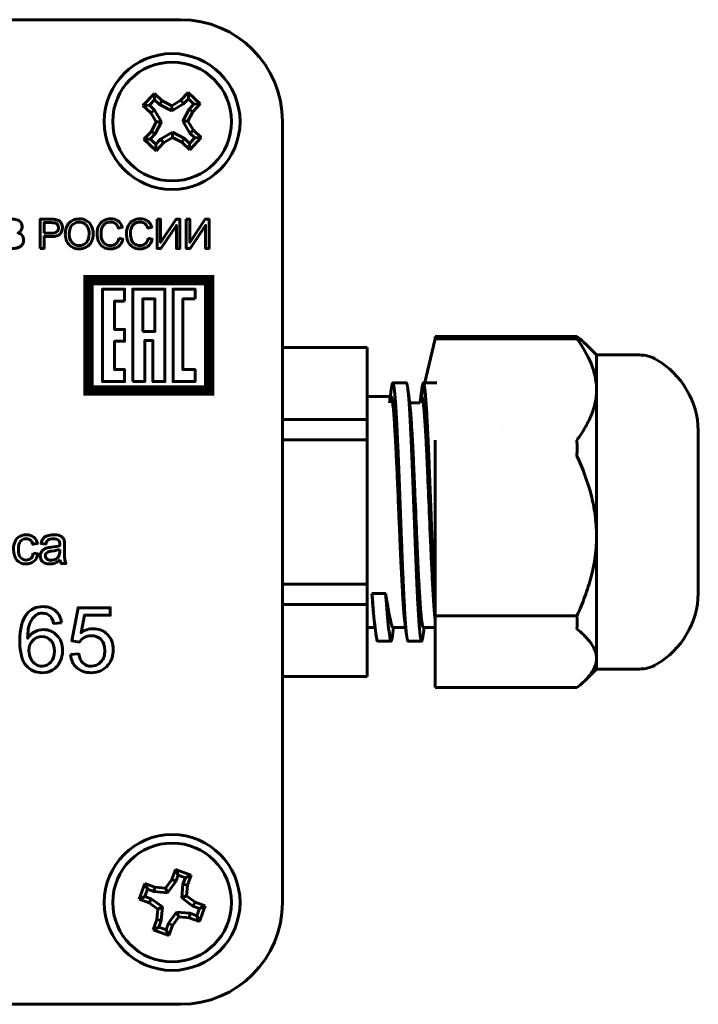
# Model space of a CAD drawing. Header units: millimetres. Extents: x -69 to 44, y -40 to 67.
# Tile 8 of 8: x 4 to 44, y -16 to 42. Entities that reach past the tile are written whole.
import ezdxf

# ---------------------------------------------------------------- set-up
doc = ezdxf.new("R2010")
doc.units = ezdxf.units.MM
doc.linetypes.add('K5LT_BASIC', pattern=[0])

msp = doc.modelspace()

# ---------------------------------------------------------------- linework, layer by layer
at = {"color": 150, "linetype": 'K5LT_BASIC', "lineweight": 60, "true_color": 0x0080ff}
for p, q in [((-38.319, 42.456), (13.681, 42.456)), ((12.139, 38.116), (11.465, 37.404)), ((12.149, 37.742), (11.839, 37.415)), ((12.149, 37.742), (12.139, 38.116)), ((12.602, 37.678), (12.139, 38.116)), ((12.447, 37.461), (12.149, 37.742)), ((13.691, 37.708), (13.155, 37.389)), ((14.129, 38.172), (13.691, 37.708)), ((13.857, 37.5), (13.691, 37.708)), ((14.139, 37.798), (13.857, 37.5)), ((14.841, 37.498), (14.129, 38.172)), ((14.139, 37.798), (14.129, 38.172)), ((14.467, 37.488), (14.139, 37.798)), ((11.839, 37.415), (11.465, 37.404)), ((11.465, 37.404), (11.929, 36.966)), ((11.839, 37.415), (12.137, 37.133)), ((12.137, 37.133), (11.929, 36.966)), ((12.137, 37.133), (12.551, 36.439)), ((12.447, 37.461), (12.602, 37.678)), ((13.163, 37.086), (12.447, 37.461)), ((13.155, 37.389), (12.602, 37.678)), ((13.163, 37.086), (13.155, 37.389)), ((13.857, 37.5), (13.163, 37.086)), ((13.811, 36.474), (14.185, 37.19)), ((14.185, 37.19), (14.467, 37.488)), ((14.185, 37.19), (14.402, 37.035)), ((14.402, 37.035), (14.841, 37.498)), ((14.467, 37.488), (14.841, 37.498)), ((11.929, 36.966), (12.248, 36.43)), ((14.114, 36.482), (14.402, 37.035)), ((12.248, 36.43), (11.959, 35.878)), ((12.551, 36.439), (12.176, 35.723)), ((12.551, 36.439), (12.248, 36.43)), ((13.811, 36.474), (14.114, 36.482)), ((14.224, 35.78), (13.811, 36.474)), ((14.433, 35.946), (14.114, 36.482)), ((19.681, 36.456), (19.681, -9.544)), ((11.959, 35.878), (11.521, 35.414)), ((11.895, 35.425), (11.521, 35.414)), ((11.521, 35.414), (12.233, 34.741)), ((12.176, 35.723), (11.895, 35.425)), ((11.895, 35.425), (12.222, 35.115)), ((12.176, 35.723), (11.959, 35.878)), ((12.222, 35.115), (12.504, 35.413)), ((12.504, 35.413), (13.198, 35.826)), ((12.504, 35.413), (12.671, 35.204)), ((12.671, 35.204), (13.207, 35.523)), ((13.198, 35.826), (13.914, 35.452)), ((13.198, 35.826), (13.207, 35.523)), ((13.207, 35.523), (13.759, 35.235)), ((13.914, 35.452), (13.759, 35.235)), ((13.914, 35.452), (14.212, 35.17)), ((14.212, 35.17), (14.522, 35.498)), ((14.223, 34.796), (14.896, 35.508)), ((14.224, 35.78), (14.433, 35.946)), ((14.522, 35.498), (14.224, 35.78)), ((14.896, 35.508), (14.433, 35.946)), ((14.522, 35.498), (14.896, 35.508)), ((12.222, 35.115), (12.233, 34.741)), ((12.233, 34.741), (12.671, 35.204)), ((13.759, 35.235), (14.223, 34.796)), ((14.212, 35.17), (14.223, 34.796)), ((37.026, 23.804), (28.681, 23.804)), ((28.681, 23.652), (28.681, 23.804)), ((28.681, 23.652), (27.881, 20.256)), ((37.026, 23.652), (28.681, 23.652)), ((38.181, 22.706), (37.506, 23.381)), ((24.681, 23.156), (19.681, 23.156)), ((24.681, 23.156), (24.681, 18.912)), ((38.181, 22.706), (38.181, 20.67)), ((38.181, 22.706), (40.708, 22.706)), ((26.181, 21.056), (26.981, 21.056)), ((27.981, 21.056), (28.781, 21.056)), ((38.181, 20.67), (38.181, 12.049)), ((26.081, 20.256), (24.681, 20.256)), ((27.786, 19.889), (27.142, 19.889)), ((24.681, 18.912), (19.681, 18.912)), ((24.681, 17.7), (24.681, 18.912)), ((32.703, 18.318), (32.702, 18.318)), ((44.181, 8.656), (44.181, 18.256)), ((24.681, 17.7), (19.681, 17.7)), ((24.681, 17.7), (24.681, 9.213)), ((28.681, 16.757), (28.681, 17.689)), ((28.681, 16.757), (28.681, 7.342)), ((38.181, 12.049), (38.181, 4.835)), ((24.681, 9.213), (19.681, 9.213)), ((24.681, 8), (24.681, 9.213)), ((24.956, 8.646), (25.762, 8.662)), ((24.956, 8.646), (25.754, 8.642)), ((25.754, 8.642), (25.762, 8.662)), ((24.681, 8), (19.681, 8)), ((24.681, 8), (24.681, 6.656)), ((25.077, 7.145), (25.133, 6.656)), ((26.886, 7.023), (26.934, 6.656)), ((28.681, 6.562), (28.681, 7.342)), ((37.026, 7.342), (28.681, 7.342)), ((25.133, 6.656), (24.681, 6.656)), ((24.681, 6.656), (24.681, 3.757)), ((25.133, 6.656), (25.135, 6.638)), ((26.166, 6.19), (26.227, 6.656)), ((26.227, 6.656), (26.178, 6.656)), ((26.934, 6.656), (26.227, 6.656)), ((26.934, 6.656), (26.996, 6.19)), ((27.966, 6.19), (28.027, 6.656)), ((28.027, 6.656), (27.981, 6.656)), ((28.734, 6.656), (28.027, 6.656)), ((28.681, 6.562), (28.681, 3.109)), ((25.281, 5.856), (25.32, 5.856)), ((25.281, 5.856), (25.32, 5.856)), ((25.281, 5.856), (25.32, 5.856)), ((25.32, 5.856), (26.08, 5.856)), ((25.32, 5.856), (26.08, 5.856)), ((27.081, 5.856), (27.881, 5.856)), ((38.181, 4.835), (38.181, 4.206)), ((38.181, 4.206), (37.506, 3.531)), ((38.181, 4.206), (40.708, 4.206)), ((24.681, 3.757), (19.681, 3.757)), ((37.026, 3.109), (28.681, 3.109)), ((13.381, -7.594), (13.159, -8.192)), ((14.3, -7.935), (13.381, -7.594)), ((13.537, -7.934), (13.381, -7.594)), ((13.537, -7.934), (13.394, -8.319)), ((13.96, -8.091), (13.537, -7.934)), ((13.817, -8.475), (13.96, -8.091)), ((13.96, -8.091), (14.3, -7.935)), ((14.078, -8.533), (14.3, -7.935)), ((11.572, -8.425), (11.231, -9.344)), ((12.17, -8.646), (11.572, -8.425)), ((11.728, -8.765), (11.572, -8.425)), ((12.112, -8.907), (12.17, -8.646)), ((12.791, -8.696), (12.17, -8.646)), ((13.159, -8.192), (12.791, -8.696)), ((12.918, -8.971), (12.791, -8.696)), ((13.394, -8.319), (12.918, -8.971)), ((13.394, -8.319), (13.159, -8.192)), ((13.754, -9.281), (13.817, -8.475)), ((13.817, -8.475), (14.078, -8.533)), ((14.029, -9.154), (14.078, -8.533)), ((11.571, -9.188), (11.231, -9.344)), ((11.728, -8.765), (11.571, -9.188)), ((11.571, -9.188), (11.956, -9.33)), ((12.112, -8.907), (11.728, -8.765)), ((12.918, -8.971), (12.112, -8.907)), ((13.754, -9.281), (14.029, -9.154)), ((14.532, -9.522), (14.029, -9.154)), ((11.231, -9.344), (11.829, -9.565)), ((11.956, -9.33), (11.829, -9.565)), ((11.829, -9.565), (12.333, -9.933)), ((11.956, -9.33), (12.608, -9.807)), ((12.608, -9.807), (12.333, -9.933)), ((12.608, -9.807), (12.544, -10.612)), ((14.406, -9.757), (13.754, -9.281)), ((14.406, -9.757), (14.532, -9.522)), ((14.791, -9.9), (14.406, -9.757)), ((15.131, -9.744), (14.532, -9.522)), ((14.79, -10.663), (15.131, -9.744)), ((14.791, -9.9), (15.131, -9.744)), ((12.333, -9.933), (12.283, -10.555)), ((12.967, -10.769), (13.444, -10.117)), ((13.202, -10.895), (13.57, -10.392)), ((13.444, -10.117), (13.57, -10.392)), ((13.444, -10.117), (14.249, -10.18)), ((13.57, -10.392), (14.192, -10.441)), ((14.249, -10.18), (14.192, -10.441)), ((14.249, -10.18), (14.634, -10.323)), ((14.634, -10.323), (14.791, -9.9)), ((14.634, -10.323), (14.79, -10.663)), ((12.283, -10.555), (12.062, -11.153)), ((12.402, -10.997), (12.062, -11.153)), ((12.544, -10.612), (12.283, -10.555)), ((12.544, -10.612), (12.402, -10.997)), ((12.402, -10.997), (12.825, -11.154)), ((12.825, -11.154), (12.967, -10.769)), ((12.967, -10.769), (13.202, -10.895)), ((12.981, -11.494), (13.202, -10.895)), ((14.192, -10.441), (14.79, -10.663)), ((12.062, -11.153), (12.981, -11.494)), ((12.825, -11.154), (12.981, -11.494)), ((13.681, -15.544), (-38.319, -15.544))]:
    msp.add_line(p, q, dxfattribs=at)
at = {"color": 150, "linetype": 'K5LT_BASIC', "true_color": 0x0080ff, "const_width": 0.6}
msp.add_lwpolyline([(8.257, 20.615), (15.361, 20.615), (15.361, 27.111), (8.257, 27.111)], close=True, dxfattribs=at)
at = {"color": 150, "linetype": 'K5LT_BASIC', "lineweight": 60, "true_color": 0x0080ff}
for centre, radius in [((13.181, 36.456), 4), ((13.181, 36.456), 3.5), ((13.181, -9.544), 4), ((13.181, -9.544), 3.5)]:
    msp.add_circle(centre, radius, dxfattribs=at)
for centre, radius, start, end in [((13.681, 36.456), 6, 0, 90), ((40.708, 20.706), 2, 59.44225, 90), ((39.183, 18.123), 5, 1.52828, 59.44225), ((39.183, 8.79), 5, 300.55775, 358.47172), ((40.708, 6.206), 2, 270, 300.55775), ((13.681, -9.544), 6, 270, 0)]:
    msp.add_arc(centre, radius, start, end, dxfattribs=at)
for centre, major_axis, start_param, end_param in [((24.984, 11.394), (0.297, -5.538), -1.053414, -0.540552), ((25.781, 11.437), (0.3, -5.581), 5.234984, 6.27602), ((24.984, 11.394), (0.297, -5.538), -0.540552, -0.539784), ((24.984, 11.394), (0.297, -5.538), 5.743401, 6.281233), ((25.923, 11.445), (0.257, -4.789), -0.041494, -0.008787), ((25.923, 11.445), (0.257, -4.789), -0.008787, -0.001961), ((25.923, 11.445), (0.257, -4.789), 6.281224, 6.288069), ((25.781, 11.437), (0.3, -5.581), -0.007165, -0.001952), ((25.781, 11.437), (0.3, -5.581), 6.281233, 6.286447)]:
    msp.add_ellipse(centre, major_axis=major_axis, ratio=0.03637, start_param=start_param, end_param=end_param, dxfattribs=at)
for points, knots in [([(3.132, 28.984), (3.132, 28.984), (3.132, 30.702), (3.132, 30.702), (3.776, 30.702), (3.776, 30.702), (3.907, 30.702), (4.013, 30.684), (4.092, 30.65), (4.171, 30.615), (4.233, 30.561), (4.278, 30.489), (4.323, 30.417), (4.346, 30.341), (4.346, 30.262), (4.346, 30.189), (4.326, 30.12), (4.246, 29.99), (4.186, 29.938), (4.106, 29.898), (4.21, 29.868), (4.29, 29.816), (4.346, 29.742), (4.402, 29.669), (4.43, 29.582), (4.43, 29.482), (4.43, 29.401), (4.412, 29.327), (4.378, 29.257), (4.344, 29.188), (4.302, 29.135), (4.252, 29.097), (4.202, 29.06), (4.14, 29.032), (4.065, 29.013), (3.989, 28.994), (3.897, 28.984), (3.787, 28.984), (3.787, 28.984), (3.132, 28.984), (3.132, 28.984)], [0, 0, 0, 0, 0.071429, 0.071429, 0.142857, 0.142857, 0.142857, 0.214286, 0.214286, 0.214286, 0.285714, 0.285714, 0.285714, 0.357143, 0.357143, 0.357143, 0.428571, 0.428571, 0.5, 0.5, 0.5, 0.571429, 0.571429, 0.571429, 0.642857, 0.642857, 0.642857, 0.714286, 0.714286, 0.714286, 0.785714, 0.785714, 0.785714, 0.857143, 0.857143, 0.857143, 0.928571, 0.928571, 0.928571, 1, 1, 1, 1]), ([(5.408, 28.984), (5.408, 28.984), (5.408, 30.702), (5.408, 30.702), (6.056, 30.702), (6.056, 30.702), (6.17, 30.702), (6.258, 30.696), (6.318, 30.685), (6.402, 30.671), (6.473, 30.644), (6.53, 30.605), (6.587, 30.566), (6.633, 30.51), (6.668, 30.44), (6.703, 30.369), (6.72, 30.291), (6.72, 30.206), (6.72, 30.06), (6.674, 29.937), (6.581, 29.836), (6.488, 29.735), (6.32, 29.684), (6.076, 29.684), (6.076, 29.684), (5.636, 29.684), (5.636, 29.684), (5.636, 28.984), (5.636, 28.984), (5.408, 28.984), (5.408, 28.984)], [0, 0, 0, 0, 0.090909, 0.090909, 0.181818, 0.181818, 0.181818, 0.272727, 0.272727, 0.272727, 0.363636, 0.363636, 0.363636, 0.454545, 0.454545, 0.454545, 0.545455, 0.545455, 0.545455, 0.636364, 0.636364, 0.636364, 0.727273, 0.727273, 0.727273, 0.818182, 0.818182, 0.909091, 0.909091, 1, 1, 1, 1]), ([(5.636, 29.886), (5.636, 29.886), (6.08, 29.886), (6.08, 29.886), (6.227, 29.886), (6.331, 29.913), (6.393, 29.968), (6.454, 30.023), (6.485, 30.099), (6.485, 30.199), (6.485, 30.271), (6.467, 30.332), (6.431, 30.383), (6.394, 30.434), (6.346, 30.468), (6.287, 30.485), (6.249, 30.495), (6.178, 30.5), (6.075, 30.5), (6.075, 30.5), (5.636, 30.5), (5.636, 30.5), (5.636, 29.886), (5.636, 29.886)], [0, 0, 0, 0, 0.125, 0.125, 0.125, 0.25, 0.25, 0.25, 0.375, 0.375, 0.375, 0.5, 0.5, 0.5, 0.625, 0.625, 0.625, 0.75, 0.75, 0.75, 0.875, 0.875, 1, 1, 1, 1]), ([(6.886, 29.82), (6.886, 30.105), (6.962, 30.328), (7.116, 30.489), (7.269, 30.65), (7.466, 30.73), (7.709, 30.73), (7.867, 30.73), (8.01, 30.692), (8.138, 30.617), (8.265, 30.541), (8.362, 30.436), (8.429, 30.3), (8.495, 30.165), (8.529, 30.011), (8.529, 29.84), (8.529, 29.666), (8.494, 29.51), (8.423, 29.373), (8.353, 29.235), (8.253, 29.131), (8.125, 29.061), (7.996, 28.99), (7.856, 28.955), (7.707, 28.955), (7.545, 28.955), (7.401, 28.994), (7.274, 29.072), (7.146, 29.15), (7.05, 29.257), (6.984, 29.392), (6.918, 29.527), (6.886, 29.669), (6.886, 29.82)], [0, 0, 0, 0, 0.090909, 0.090909, 0.090909, 0.181818, 0.181818, 0.181818, 0.272727, 0.272727, 0.272727, 0.363636, 0.363636, 0.363636, 0.454545, 0.454545, 0.454545, 0.545455, 0.545455, 0.545455, 0.636364, 0.636364, 0.636364, 0.727273, 0.727273, 0.727273, 0.818182, 0.818182, 0.818182, 0.909091, 0.909091, 0.909091, 1, 1, 1, 1]), ([(7.121, 29.816), (7.121, 29.609), (7.176, 29.447), (7.288, 29.328), (7.399, 29.209), (7.538, 29.149), (7.706, 29.149), (7.877, 29.149), (8.018, 29.209), (8.128, 29.329), (8.239, 29.449), (8.294, 29.62), (8.294, 29.84), (8.294, 29.98), (8.27, 30.102), (8.223, 30.206), (8.176, 30.31), (8.107, 30.391), (8.016, 30.448), (7.925, 30.505), (7.823, 30.534), (7.71, 30.534), (7.549, 30.534), (7.411, 30.478), (7.295, 30.368), (7.179, 30.258), (7.121, 30.074), (7.121, 29.816)], [0, 0, 0, 0, 0.111111, 0.111111, 0.111111, 0.222222, 0.222222, 0.222222, 0.333333, 0.333333, 0.333333, 0.444444, 0.444444, 0.444444, 0.555556, 0.555556, 0.555556, 0.666667, 0.666667, 0.666667, 0.777778, 0.777778, 0.777778, 0.888889, 0.888889, 0.888889, 1, 1, 1, 1]), ([(10.045, 29.586), (10.045, 29.586), (10.272, 29.529), (10.272, 29.529), (10.225, 29.342), (10.139, 29.2), (10.016, 29.102), (9.892, 29.004), (9.741, 28.955), (9.562, 28.955), (9.378, 28.955), (9.227, 28.993), (9.111, 29.068), (8.995, 29.143), (8.908, 29.253), (8.847, 29.395), (8.787, 29.538), (8.756, 29.692), (8.756, 29.856), (8.756, 30.034), (8.79, 30.19), (8.859, 30.323), (8.927, 30.456), (9.024, 30.558), (9.15, 30.627), (9.276, 30.696), (9.415, 30.73), (9.566, 30.73), (9.738, 30.73), (9.882, 30.687), (9.999, 30.599), (10.116, 30.512), (10.198, 30.389), (10.244, 30.231), (10.244, 30.231), (10.021, 30.178), (10.021, 30.178), (9.981, 30.303), (9.923, 30.394), (9.847, 30.45), (9.772, 30.508), (9.677, 30.536), (9.562, 30.536), (9.43, 30.536), (9.32, 30.504), (9.232, 30.441), (9.143, 30.378), (9.081, 30.293), (9.045, 30.187), (9.009, 30.08), (8.991, 29.97), (8.991, 29.857), (8.991, 29.711), (9.013, 29.583), (9.055, 29.475), (9.097, 29.365), (9.163, 29.284), (9.253, 29.23), (9.343, 29.176), (9.439, 29.149), (9.544, 29.149), (9.671, 29.149), (9.778, 29.186), (9.866, 29.259), (9.954, 29.333), (10.013, 29.442), (10.045, 29.586)], [0, 0, 0, 0, 0.045455, 0.045455, 0.045455, 0.090909, 0.090909, 0.090909, 0.136364, 0.136364, 0.136364, 0.181818, 0.181818, 0.181818, 0.227273, 0.227273, 0.227273, 0.272727, 0.272727, 0.272727, 0.318182, 0.318182, 0.318182, 0.363636, 0.363636, 0.363636, 0.409091, 0.409091, 0.409091, 0.454545, 0.454545, 0.454545, 0.5, 0.5, 0.5, 0.545455, 0.545455, 0.545455, 0.590909, 0.590909, 0.590909, 0.636364, 0.636364, 0.636364, 0.681818, 0.681818, 0.681818, 0.727273, 0.727273, 0.727273, 0.772727, 0.772727, 0.772727, 0.818182, 0.818182, 0.818182, 0.863636, 0.863636, 0.863636, 0.909091, 0.909091, 0.909091, 0.954545, 0.954545, 0.954545, 1, 1, 1, 1]), ([(11.777, 29.586), (11.777, 29.586), (12.005, 29.529), (12.005, 29.529), (11.957, 29.342), (11.872, 29.2), (11.748, 29.102), (11.625, 29.004), (11.474, 28.955), (11.295, 28.955), (11.11, 28.955), (10.96, 28.993), (10.844, 29.068), (10.728, 29.143), (10.64, 29.253), (10.58, 29.395), (10.519, 29.538), (10.489, 29.692), (10.489, 29.856), (10.489, 30.034), (10.523, 30.19), (10.591, 30.323), (10.66, 30.456), (10.757, 30.558), (10.883, 30.627), (11.009, 30.696), (11.147, 30.73), (11.298, 30.73), (11.47, 30.73), (11.615, 30.687), (11.731, 30.599), (11.849, 30.512), (11.93, 30.389), (11.976, 30.231), (11.976, 30.231), (11.753, 30.178), (11.753, 30.178), (11.713, 30.303), (11.655, 30.394), (11.58, 30.45), (11.504, 30.508), (11.409, 30.536), (11.294, 30.536), (11.163, 30.536), (11.053, 30.504), (10.964, 30.441), (10.876, 30.378), (10.813, 30.293), (10.778, 30.187), (10.742, 30.08), (10.724, 29.97), (10.724, 29.857), (10.724, 29.711), (10.745, 29.583), (10.787, 29.475), (10.83, 29.365), (10.896, 29.284), (10.985, 29.23), (11.075, 29.176), (11.172, 29.149), (11.276, 29.149), (11.403, 29.149), (11.51, 29.186), (11.598, 29.259), (11.686, 29.333), (11.746, 29.442), (11.777, 29.586)], [0, 0, 0, 0, 0.045455, 0.045455, 0.045455, 0.090909, 0.090909, 0.090909, 0.136364, 0.136364, 0.136364, 0.181818, 0.181818, 0.181818, 0.227273, 0.227273, 0.227273, 0.272727, 0.272727, 0.272727, 0.318182, 0.318182, 0.318182, 0.363636, 0.363636, 0.363636, 0.409091, 0.409091, 0.409091, 0.454545, 0.454545, 0.454545, 0.5, 0.5, 0.5, 0.545455, 0.545455, 0.545455, 0.590909, 0.590909, 0.590909, 0.636364, 0.636364, 0.636364, 0.681818, 0.681818, 0.681818, 0.727273, 0.727273, 0.727273, 0.772727, 0.772727, 0.772727, 0.818182, 0.818182, 0.818182, 0.863636, 0.863636, 0.863636, 0.909091, 0.909091, 0.909091, 0.954545, 0.954545, 0.954545, 1, 1, 1, 1]), ([(12.291, 30.702), (12.291, 30.702), (12.497, 30.702), (12.497, 30.702), (12.497, 29.341), (12.497, 29.341), (13.411, 30.702), (13.411, 30.702), (13.637, 30.702), (13.637, 30.702), (13.637, 28.984), (13.637, 28.984), (13.43, 28.984), (13.43, 28.984), (13.43, 30.341), (13.43, 30.341), (12.518, 28.984), (12.518, 28.984), (12.291, 28.984), (12.291, 28.984), (12.291, 30.702), (12.291, 30.702)], [0, 0, 0, 0, 0.1, 0.1, 0.2, 0.2, 0.3, 0.3, 0.4, 0.4, 0.5, 0.5, 0.6, 0.6, 0.7, 0.7, 0.8, 0.8, 0.9, 0.9, 1, 1, 1, 1]), ([(14.015, 30.702), (14.015, 30.702), (14.221, 30.702), (14.221, 30.702), (14.221, 29.341), (14.221, 29.341), (15.136, 30.702), (15.136, 30.702), (15.361, 30.702), (15.361, 30.702), (15.361, 28.984), (15.361, 28.984), (15.155, 28.984), (15.155, 28.984), (15.155, 30.341), (15.155, 30.341), (14.243, 28.984), (14.243, 28.984), (14.015, 28.984), (14.015, 28.984), (14.015, 30.702), (14.015, 30.702)], [0, 0, 0, 0, 0.1, 0.1, 0.2, 0.2, 0.3, 0.3, 0.4, 0.4, 0.5, 0.5, 0.6, 0.6, 0.7, 0.7, 0.8, 0.8, 0.9, 0.9, 1, 1, 1, 1]), ([(10.384, 25.885), (10.384, 25.885), (10.384, 26.592), (10.384, 26.592), (9.081, 26.592), (9.081, 26.592), (9.081, 21.135), (9.081, 21.135), (10.384, 21.135), (10.384, 21.135), (10.384, 21.841), (10.384, 21.841), (9.787, 21.841), (9.787, 21.841), (9.787, 23.51), (9.787, 23.51), (10.384, 23.51), (10.384, 23.51), (10.384, 24.216), (10.384, 24.216), (9.787, 24.216), (9.787, 24.216), (9.787, 25.885), (9.787, 25.885), (10.384, 25.885), (10.384, 25.885)], [0, 0, 0, 0, 0.083333, 0.083333, 0.166667, 0.166667, 0.25, 0.25, 0.333333, 0.333333, 0.416667, 0.416667, 0.5, 0.5, 0.583333, 0.583333, 0.666667, 0.666667, 0.75, 0.75, 0.833333, 0.833333, 0.916667, 0.916667, 1, 1, 1, 1]), ([(10.861, 21.135), (10.861, 21.135), (10.861, 26.592), (10.861, 26.592), (12.757, 26.592), (12.757, 26.592), (12.757, 21.135), (12.757, 21.135), (12.05, 21.135), (12.05, 21.135), (12.05, 23.553), (12.05, 23.553), (11.568, 23.553), (11.568, 23.553), (11.568, 21.135), (11.568, 21.135), (10.861, 21.135), (10.861, 21.135)], [0, 0, 0, 0, 0.125, 0.125, 0.25, 0.25, 0.375, 0.375, 0.5, 0.5, 0.625, 0.625, 0.75, 0.75, 0.875, 0.875, 1, 1, 1, 1]), ([(14.538, 26.006), (14.538, 26.006), (14.538, 26.592), (14.538, 26.592), (13.234, 26.592), (13.234, 26.592), (13.234, 21.135), (13.234, 21.135), (14.538, 21.135), (14.538, 21.135), (14.538, 21.842), (14.538, 21.842), (13.82, 21.842), (13.82, 21.842), (13.82, 26.006), (13.82, 26.006), (14.538, 26.006), (14.538, 26.006)], [0, 0, 0, 0, 0.125, 0.125, 0.25, 0.25, 0.375, 0.375, 0.5, 0.5, 0.625, 0.625, 0.75, 0.75, 0.875, 0.875, 1, 1, 1, 1]), ([(11.447, 24.096), (11.447, 24.096), (11.447, 26.006), (11.447, 26.006), (12.172, 26.006), (12.172, 26.006), (12.172, 24.096), (12.172, 24.096), (11.447, 24.096), (11.447, 24.096)], [0, 0, 0, 0, 0.25, 0.25, 0.5, 0.5, 0.75, 0.75, 1, 1, 1, 1]), ([(37.506, 23.381), (37.503, 23.384), (37.5, 23.387), (37.355, 23.531), (37.197, 23.669), (37.026, 23.804)], [0.7448761, 0.7448761, 0.7448761, 0.7448761, 0.75, 0.75, 1, 1, 1, 1]), ([(37.026, 23.652), (37.372, 23.18), (37.66, 22.698), (37.964, 21.955), (38.043, 21.703), (38.152, 21.192), (38.181, 20.929), (38.181, 20.67)], [0, 0, 0, 0, 0.5, 0.5, 0.75, 0.75, 1, 1, 1, 1]), ([(25.986, 19.889), (25.99, 19.918), (25.994, 19.946), (26.004, 20.024), (26.01, 20.074), (26.024, 20.179), (26.032, 20.234), (26.046, 20.345), (26.054, 20.401), (26.068, 20.512), (26.075, 20.568), (26.087, 20.655), (26.091, 20.687), (26.095, 20.72), (26.095, 20.721), (26.096, 20.723)], [0, 0, 0, 0, 1.838936, 1.838936, 5.057075, 5.057075, 8.657075, 8.657075, 12.257075, 12.257075, 15.857075, 15.857075, 17.912169, 17.912169, 18, 18, 18, 18]), ([(27.066, 20.723), (27.07, 20.695), (27.073, 20.667), (27.083, 20.591), (27.09, 20.542), (27.103, 20.438), (27.11, 20.382), (27.125, 20.271), (27.132, 20.216), (27.147, 20.104), (27.154, 20.049), (27.166, 19.96), (27.17, 19.927), (27.175, 19.892), (27.175, 19.891), (27.175, 19.889)], [0, 0, 0, 0, 1.800049, 1.800049, 4.950134, 4.950134, 8.550134, 8.550134, 12.150134, 12.150134, 15.750134, 15.750134, 17.912147, 17.912147, 18, 18, 18, 18]), ([(27.786, 19.889), (27.79, 19.918), (27.794, 19.946), (27.804, 20.024), (27.81, 20.074), (27.824, 20.179), (27.832, 20.234), (27.846, 20.345), (27.854, 20.401), (27.868, 20.512), (27.875, 20.568), (27.887, 20.655), (27.891, 20.687), (27.895, 20.72), (27.895, 20.721), (27.896, 20.723)], [0, 0, 0, 0, 1.838936, 1.838936, 5.057075, 5.057075, 8.657075, 8.657075, 12.257075, 12.257075, 15.857075, 15.857075, 17.912169, 17.912169, 18, 18, 18, 18]), ([(38.181, 20.67), (38.181, 20.153), (38.069, 19.647), (37.766, 18.901), (37.642, 18.653), (37.358, 18.165), (37.199, 17.925), (37.026, 17.689)], [0, 0, 0, 0, 0.5, 0.5, 0.75, 0.75, 1, 1, 1, 1]), ([(26.081, 20.256), (26.09, 20.256), (26.105, 20.238), (26.128, 20.167), (26.15, 20.065), (26.171, 19.925), (26.186, 19.807), (26.193, 19.743)], [0, 0, 0, 0, 1.926214, 3.421227, 4.949277, 6.483416, 8, 8, 8, 8]), ([(26.193, 19.743), (26.208, 19.614), (26.228, 19.399), (26.25, 19.114), (26.26, 18.976), (26.275, 18.751), (26.299, 18.373), (26.328, 17.872), (26.352, 17.435), (26.376, 16.958), (26.405, 16.361), (26.43, 15.817), (26.465, 14.989), (26.505, 14.059), (26.559, 12.794), (26.592, 12.037), (26.615, 11.487), (26.636, 11.003), (26.667, 10.313), (26.706, 9.529), (26.742, 8.883), (26.772, 8.38), (26.793, 8.072), (26.817, 7.716), (26.847, 7.36), (26.874, 7.116), (26.886, 7.023)], [0, 0, 0, 0, 1.66168, 2.350207, 2.594698, 2.842701, 4.214495, 5.452155, 6.1927, 6.934102, 8.275473, 9.533806, 9.812516, 12.558903, 14.147759, 16.020814, 16.330514, 16.953881, 18.522889, 20.028261, 21.464707, 22.603075, 23.557579, 23.870362, 25.599079, 27, 27, 27, 27]), ([(27.175, 19.889), (27.188, 19.794), (27.211, 19.586), (27.237, 19.288), (27.255, 19.041), (27.274, 18.767), (27.299, 18.369), (27.328, 17.88), (27.358, 17.317), (27.391, 16.66), (27.418, 16.081), (27.436, 15.665), (27.451, 15.307), (27.502, 14.133), (27.557, 12.842), (27.604, 11.738), (27.617, 11.448), (27.635, 11.019), (27.66, 10.465), (27.689, 9.877), (27.715, 9.383), (27.741, 8.893), (27.771, 8.409), (27.791, 8.09), (27.812, 7.789), (27.836, 7.488), (27.869, 7.153), (27.899, 6.919), (27.931, 6.751), (27.957, 6.671), (27.974, 6.656), (27.981, 6.656)], [0, 0, 0, 0, 1.469935, 2.709327, 3.046373, 3.718345, 5.053852, 6.085959, 7.074615, 8.639305, 9.949506, 10.258779, 10.863274, 11.840341, 16.324179, 17.224391, 17.532377, 17.841852, 19.487307, 20.546418, 21.239219, 22.476007, 23.707163, 24.678956, 25.001418, 26.281649, 27.519376, 28.880127, 29.866986, 31.203376, 32, 32, 32, 32]), ([(27.881, 20.256), (27.893, 20.256), (27.915, 20.221), (27.949, 20.077), (27.978, 19.879), (28.008, 19.616), (28.034, 19.325), (28.054, 19.05), (28.07, 18.821), (28.086, 18.586), (28.109, 18.207), (28.138, 17.703), (28.173, 17.023), (28.203, 16.417), (28.223, 15.957), (28.236, 15.667), (28.253, 15.271), (28.303, 14.094), (28.359, 12.805), (28.404, 11.738), (28.417, 11.448), (28.435, 11.019), (28.463, 10.404), (28.495, 9.757), (28.525, 9.197), (28.557, 8.62), (28.586, 8.169), (28.612, 7.796), (28.639, 7.443), (28.665, 7.193), (28.681, 7.065)], [0, 0, 0, 0, 1.451052, 2.650062, 3.825072, 4.825399, 6.030521, 6.85687, 7.276223, 7.917122, 8.673071, 10.005167, 11.223784, 12.743368, 13.361258, 13.663844, 14.254887, 15.397372, 19.581801, 20.459646, 20.759983, 21.061774, 22.666342, 24.020553, 24.732666, 26.04939, 27.761858, 28.083967, 29.161001, 31, 31, 31, 31]), ([(37.026, 16.757), (37.372, 16.012), (37.66, 15.252), (37.964, 14.077), (38.043, 13.68), (38.152, 12.872), (38.181, 12.458), (38.181, 12.049)], [0, 0, 0, 0, 0.5, 0.5, 0.75, 0.75, 1, 1, 1, 1]), ([(4.996, 11.035), (4.996, 11.035), (5.269, 10.996), (5.269, 10.996), (5.239, 10.809), (5.163, 10.662), (5.039, 10.556), (4.916, 10.449), (4.764, 10.396), (4.585, 10.396), (4.36, 10.396), (4.179, 10.47), (4.042, 10.617), (3.905, 10.764), (3.837, 10.975), (3.837, 11.249), (3.837, 11.427), (3.867, 11.582), (3.926, 11.715), (3.984, 11.848), (4.074, 11.948), (4.194, 12.014), (4.314, 12.081), (4.445, 12.114), (4.587, 12.114), (4.765, 12.114), (4.912, 12.069), (5.025, 11.979), (5.139, 11.888), (5.212, 11.759), (5.244, 11.593), (5.244, 11.593), (4.974, 11.552), (4.974, 11.552), (4.948, 11.663), (4.902, 11.746), (4.836, 11.802), (4.771, 11.857), (4.691, 11.885), (4.598, 11.885), (4.457, 11.885), (4.343, 11.835), (4.255, 11.735), (4.167, 11.634), (4.123, 11.475), (4.123, 11.257), (4.123, 11.036), (4.165, 10.875), (4.25, 10.775), (4.335, 10.675), (4.446, 10.625), (4.582, 10.625), (4.692, 10.625), (4.783, 10.658), (4.856, 10.725), (4.93, 10.792), (4.976, 10.895), (4.996, 11.035)], [0, 0, 0, 0, 0.052632, 0.052632, 0.052632, 0.105263, 0.105263, 0.105263, 0.157895, 0.157895, 0.157895, 0.210526, 0.210526, 0.210526, 0.263158, 0.263158, 0.263158, 0.315789, 0.315789, 0.315789, 0.368421, 0.368421, 0.368421, 0.421053, 0.421053, 0.421053, 0.473684, 0.473684, 0.473684, 0.526316, 0.526316, 0.526316, 0.578947, 0.578947, 0.578947, 0.631579, 0.631579, 0.631579, 0.684211, 0.684211, 0.684211, 0.736842, 0.736842, 0.736842, 0.789474, 0.789474, 0.789474, 0.842105, 0.842105, 0.842105, 0.894737, 0.894737, 0.894737, 0.947368, 0.947368, 0.947368, 1, 1, 1, 1]), ([(6.584, 10.638), (6.48, 10.549), (6.38, 10.487), (6.284, 10.451), (6.188, 10.414), (6.086, 10.396), (5.976, 10.396), (5.795, 10.396), (5.655, 10.44), (5.558, 10.529), (5.461, 10.616), (5.412, 10.729), (5.412, 10.866), (5.412, 10.947), (5.43, 11.02), (5.467, 11.087), (5.504, 11.154), (5.552, 11.206), (5.611, 11.247), (5.671, 11.287), (5.738, 11.318), (5.813, 11.338), (5.868, 11.353), (5.951, 11.366), (6.061, 11.38), (6.287, 11.407), (6.453, 11.439), (6.56, 11.476), (6.561, 11.514), (6.561, 11.538), (6.561, 11.548), (6.561, 11.662), (6.535, 11.741), (6.482, 11.788), (6.41, 11.851), (6.304, 11.882), (6.163, 11.882), (6.032, 11.882), (5.934, 11.859), (5.872, 11.813), (5.809, 11.767), (5.763, 11.685), (5.733, 11.568), (5.733, 11.568), (5.46, 11.606), (5.46, 11.606), (5.484, 11.723), (5.525, 11.818), (5.582, 11.89), (5.639, 11.962), (5.722, 12.017), (5.83, 12.056), (5.937, 12.094), (6.063, 12.114), (6.205, 12.114), (6.345, 12.114), (6.46, 12.098), (6.549, 12.064), (6.636, 12.031), (6.702, 11.99), (6.743, 11.939), (6.784, 11.889), (6.813, 11.826), (6.83, 11.749), (6.839, 11.701), (6.844, 11.616), (6.844, 11.492), (6.844, 11.492), (6.844, 11.122), (6.844, 11.122), (6.844, 10.863), (6.85, 10.7), (6.861, 10.63), (6.872, 10.561), (6.896, 10.495), (6.93, 10.431), (6.93, 10.431), (6.638, 10.431), (6.638, 10.431), (6.609, 10.49), (6.591, 10.559), (6.584, 10.638)], [0, 0, 0, 0, 0.037037, 0.037037, 0.037037, 0.074074, 0.074074, 0.074074, 0.111111, 0.111111, 0.111111, 0.148148, 0.148148, 0.148148, 0.185185, 0.185185, 0.185185, 0.222222, 0.222222, 0.222222, 0.259259, 0.259259, 0.259259, 0.296296, 0.296296, 0.296296, 0.333333, 0.333333, 0.333333, 0.37037, 0.37037, 0.37037, 0.407407, 0.407407, 0.407407, 0.444444, 0.444444, 0.444444, 0.481481, 0.481481, 0.481481, 0.518519, 0.518519, 0.518519, 0.555556, 0.555556, 0.555556, 0.592593, 0.592593, 0.592593, 0.62963, 0.62963, 0.62963, 0.666667, 0.666667, 0.666667, 0.703704, 0.703704, 0.703704, 0.740741, 0.740741, 0.740741, 0.777778, 0.777778, 0.777778, 0.814815, 0.814815, 0.814815, 0.851852, 0.851852, 0.851852, 0.888889, 0.888889, 0.888889, 0.925926, 0.925926, 0.925926, 0.962963, 0.962963, 0.962963, 1, 1, 1, 1]), ([(38.181, 12.049), (38.181, 11.233), (38.069, 10.434), (37.766, 9.255), (37.642, 8.864), (37.358, 8.093), (37.199, 7.715), (37.026, 7.342)], [0, 0, 0, 0, 0.5, 0.5, 0.75, 0.75, 1, 1, 1, 1]), ([(6.561, 11.257), (6.46, 11.215), (6.307, 11.181), (6.104, 11.152), (5.989, 11.136), (5.907, 11.117), (5.86, 11.096), (5.812, 11.076), (5.775, 11.046), (5.75, 11.006), (5.724, 10.967), (5.71, 10.923), (5.71, 10.874), (5.71, 10.801), (5.738, 10.739), (5.852, 10.64), (5.934, 10.615), (6.043, 10.615), (6.15, 10.615), (6.246, 10.639), (6.33, 10.686), (6.414, 10.732), (6.476, 10.796), (6.515, 10.877), (6.545, 10.94), (6.56, 11.033), (6.56, 11.155), (6.56, 11.155), (6.561, 11.257), (6.561, 11.257)], [0, 0, 0, 0, 0.1, 0.1, 0.1, 0.2, 0.2, 0.2, 0.3, 0.3, 0.3, 0.4, 0.4, 0.4, 0.5, 0.5, 0.6, 0.6, 0.6, 0.7, 0.7, 0.7, 0.8, 0.8, 0.8, 0.9, 0.9, 0.9, 1, 1, 1, 1]), ([(25.077, 7.145), (25.076, 7.154), (25.075, 7.164), (25.055, 7.342), (25.036, 7.55), (24.996, 8.047), (24.976, 8.329), (24.956, 8.646)], [0.4857475, 0.4857475, 0.4857475, 0.4857475, 0.5, 0.5, 0.75, 0.75, 1, 1, 1, 1]), ([(25.762, 8.662), (25.809, 8.358), (25.854, 8.085), (25.938, 7.602), (25.978, 7.392), (26.048, 7.052), (26.079, 6.919), (26.133, 6.729), (26.155, 6.674), (26.172, 6.66)], [0, 0, 0, 0, 0.25, 0.25, 0.5, 0.5, 0.75, 0.75, 1, 1, 1, 1]), ([(6.662, 6.935), (6.662, 6.935), (6.199, 6.898), (6.199, 6.898), (6.157, 7.081), (6.098, 7.215), (6.02, 7.299), (5.893, 7.433), (5.736, 7.499), (5.55, 7.499), (5.4, 7.499), (5.267, 7.458), (5.152, 7.374), (5.005, 7.267), (4.889, 7.111), (4.803, 6.905), (4.718, 6.698), (4.674, 6.404), (4.67, 6.023), (4.783, 6.194), (4.921, 6.322), (5.085, 6.405), (5.248, 6.488), (5.418, 6.53), (5.598, 6.53), (5.91, 6.53), (6.177, 6.415), (6.397, 6.185), (6.616, 5.955), (6.726, 5.658), (6.726, 5.293), (6.726, 5.054), (6.675, 4.832), (6.572, 4.626), (6.468, 4.42), (6.327, 4.262), (6.146, 4.153), (5.965, 4.044), (5.76, 3.989), (5.531, 3.989), (5.141, 3.989), (4.823, 4.133), (4.576, 4.42), (4.33, 4.706), (4.207, 5.18), (4.207, 5.838), (4.207, 6.575), (4.343, 7.111), (4.616, 7.446), (4.854, 7.737), (5.174, 7.883), (5.578, 7.883), (5.878, 7.883), (6.125, 7.799), (6.317, 7.631), (6.509, 7.463), (6.624, 7.231), (6.662, 6.935)], [0, 0, 0, 0, 0.052632, 0.052632, 0.052632, 0.105263, 0.105263, 0.105263, 0.157895, 0.157895, 0.157895, 0.210526, 0.210526, 0.210526, 0.263158, 0.263158, 0.263158, 0.315789, 0.315789, 0.315789, 0.368421, 0.368421, 0.368421, 0.421053, 0.421053, 0.421053, 0.473684, 0.473684, 0.473684, 0.526316, 0.526316, 0.526316, 0.578947, 0.578947, 0.578947, 0.631579, 0.631579, 0.631579, 0.684211, 0.684211, 0.684211, 0.736842, 0.736842, 0.736842, 0.789474, 0.789474, 0.789474, 0.842105, 0.842105, 0.842105, 0.894737, 0.894737, 0.894737, 0.947368, 0.947368, 0.947368, 1, 1, 1, 1]), ([(7.19, 5.054), (7.19, 5.054), (7.681, 5.092), (7.681, 5.092), (7.717, 4.853), (7.801, 4.674), (7.933, 4.553), (8.064, 4.433), (8.225, 4.373), (8.414, 4.373), (8.642, 4.373), (8.833, 4.458), (8.988, 4.627), (9.143, 4.798), (9.22, 5.023), (9.22, 5.304), (9.22, 5.571), (9.146, 5.782), (8.998, 5.936), (8.85, 6.09), (8.654, 6.168), (8.409, 6.168), (8.258, 6.168), (8.122, 6.133), (8.001, 6.064), (7.881, 5.995), (7.787, 5.905), (7.718, 5.795), (7.718, 5.795), (7.276, 5.859), (7.276, 5.859), (7.643, 7.819), (7.643, 7.819), (9.534, 7.819), (9.534, 7.819), (9.534, 7.372), (9.534, 7.372), (8.017, 7.372), (8.017, 7.372), (7.814, 6.343), (7.814, 6.343), (8.042, 6.503), (8.282, 6.583), (8.532, 6.583), (8.864, 6.583), (9.145, 6.468), (9.373, 6.237), (9.601, 6.006), (9.715, 5.71), (9.715, 5.347), (9.715, 5.002), (9.615, 4.704), (9.414, 4.452), (9.17, 4.144), (8.836, 3.989), (8.414, 3.989), (8.068, 3.989), (7.785, 4.087), (7.566, 4.281), (7.347, 4.476), (7.222, 4.733), (7.19, 5.054)], [0, 0, 0, 0, 0.045455, 0.045455, 0.045455, 0.090909, 0.090909, 0.090909, 0.136364, 0.136364, 0.136364, 0.181818, 0.181818, 0.181818, 0.227273, 0.227273, 0.227273, 0.272727, 0.272727, 0.272727, 0.318182, 0.318182, 0.318182, 0.363636, 0.363636, 0.363636, 0.409091, 0.409091, 0.409091, 0.454545, 0.454545, 0.5, 0.5, 0.545455, 0.545455, 0.590909, 0.590909, 0.636364, 0.636364, 0.681818, 0.681818, 0.681818, 0.727273, 0.727273, 0.727273, 0.772727, 0.772727, 0.772727, 0.818182, 0.818182, 0.818182, 0.863636, 0.863636, 0.863636, 0.909091, 0.909091, 0.909091, 0.954545, 0.954545, 0.954545, 1, 1, 1, 1]), ([(37.026, 6.562), (37.197, 6.427), (37.355, 6.289), (37.639, 6.007), (37.763, 5.864), (38.067, 5.431), (38.181, 5.137), (38.181, 4.835)], [0, 0, 0, 0, 0.25, 0.25, 0.5, 0.5, 1, 1, 1, 1]), ([(4.745, 5.289), (4.745, 5.127), (4.779, 4.973), (4.848, 4.825), (4.916, 4.678), (5.012, 4.566), (5.133, 4.489), (5.256, 4.412), (5.386, 4.373), (5.523, 4.373), (5.723, 4.373), (5.893, 4.452), (6.035, 4.612), (6.176, 4.772), (6.247, 4.989), (6.247, 5.263), (6.247, 5.527), (6.177, 5.734), (6.037, 5.886), (5.898, 6.038), (5.72, 6.114), (5.505, 6.114), (5.293, 6.114), (5.113, 6.038), (4.966, 5.886), (4.818, 5.734), (4.745, 5.536), (4.745, 5.289)], [0, 0, 0, 0, 0.111111, 0.111111, 0.111111, 0.222222, 0.222222, 0.222222, 0.333333, 0.333333, 0.333333, 0.444444, 0.444444, 0.444444, 0.555556, 0.555556, 0.555556, 0.666667, 0.666667, 0.666667, 0.777778, 0.777778, 0.777778, 0.888889, 0.888889, 0.888889, 1, 1, 1, 1]), ([(38.181, 4.835), (38.181, 4.534), (38.067, 4.239), (37.765, 3.81), (37.644, 3.669), (37.506, 3.531)], [0, 0, 0, 0, 0.5, 0.5, 0.7452736, 0.7452736, 0.7452736, 0.7452736])]:
    msp.add_open_spline(points, degree=3, knots=knots, dxfattribs=at)
for points in [[(37.026, 23.804), (37.042, 23.753), (37.042, 23.702), (37.026, 23.652)], [(37.026, 17.689), (37.042, 17.38), (37.042, 17.067), (37.026, 16.757)], [(37.026, 7.342), (37.042, 7.082), (37.042, 6.822), (37.026, 6.562)], [(37.506, 3.531), (37.362, 3.388), (37.2, 3.247), (37.026, 3.109)]]:
    msp.add_open_spline(points, degree=3, dxfattribs=at)
for points, weights in [([(26.096, 20.723), (26.139, 21.056), (26.181, 21.056)], [0.975596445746, 0.976820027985, 1]), ([(26.981, 21.056), (27.022, 21.056), (27.066, 20.723)], [1, 0.97682002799, 0.975596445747]), ([(27.896, 20.723), (27.939, 21.056), (27.981, 21.056)], [0.975596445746, 0.976820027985, 1]), ([(26.081, 5.856), (26.122, 5.856), (26.166, 6.19)], [1, 0.976820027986, 0.975596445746]), ([(26.996, 6.19), (27.039, 5.856), (27.081, 5.856)], [0.975596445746, 0.976820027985, 1]), ([(27.881, 5.856), (27.922, 5.856), (27.966, 6.19)], [1, 0.976820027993, 0.975596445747])]:
    msp.add_rational_spline(points, weights, degree=2, dxfattribs=at)
for points, weights, knots in [([(26.181, 21.056), (26.271, 21.056), (26.361, 19.605), (26.451, 18.153), (26.541, 15.805), (26.631, 13.456), (26.721, 11.108), (26.811, 8.759), (26.901, 7.308), (26.947, 6.562), (26.996, 6.19)], [1, 0.951056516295, 1, 0.951056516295, 1, 0.951056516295, 1, 0.951056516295, 1, 0.97423648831, 0.975596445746], [0.1428571, 0.1428571, 0.1428571, 0.1714286, 0.1714286, 0.2, 0.2, 0.2285714, 0.2285714, 0.2571429, 0.2571429, 0.2721827, 0.2721827, 0.2721827]), ([(27.981, 21.056), (28.071, 21.056), (28.161, 19.605), (28.251, 18.153), (28.341, 15.805), (28.431, 13.456), (28.521, 11.108), (28.6, 9.041), (28.681, 7.642)], [1, 0.951056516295, 1, 0.951056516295, 1, 0.951056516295, 1, 0.956684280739, 0.990038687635], [0.4285714, 0.4285714, 0.4285714, 0.4571429, 0.4571429, 0.4857143, 0.4857143, 0.5142857, 0.5142857, 0.5395719, 0.5395719, 0.5395719]), ([(27.066, 20.723), (27.115, 20.351), (27.161, 19.605), (27.251, 18.153), (27.341, 15.805), (27.431, 13.456), (27.521, 11.108), (27.611, 8.759), (27.701, 7.308), (27.791, 5.856), (27.881, 5.856)], [0.975596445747, 0.974236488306, 1, 0.951056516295, 1, 0.951056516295, 1, 0.951056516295, 1, 0.951056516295, 1], [0.1563888, 0.1563888, 0.1563888, 0.1714286, 0.1714286, 0.2, 0.2, 0.2285714, 0.2285714, 0.2571429, 0.2571429, 0.2857143, 0.2857143, 0.2857143])]:
    msp.add_rational_spline(points, weights, degree=2, knots=knots, dxfattribs=at)

doc.saveas('drawing.dxf')
